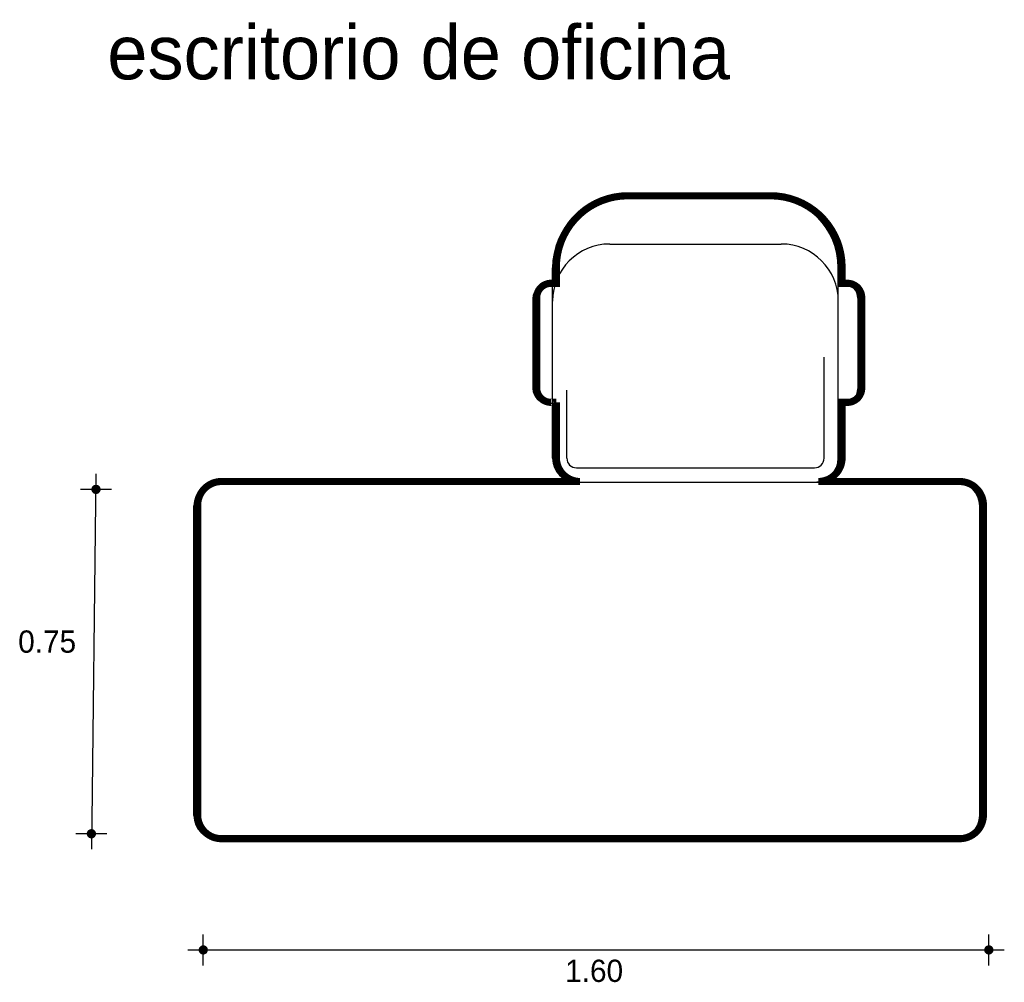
# Model space of a CAD drawing. Extents: x 6.04 to 8.11, y -1.36 to 0.66.
import ezdxf

# ---------------------------------------------------------------- set-up
doc = ezdxf.new("R2010")
doc.units = 0
doc.header["$MEASUREMENT"] = 0
for name, color, linetype in [('BORDE', 2, 'CONTINUOUS'), ('COTAS', 6, 'CONTINUOUS'), ('DIBUJO', 5, 'CONTINUOUS'), ('TEXTO', 4, 'CONTINUOUS')]:
    doc.layers.add(name, color=color, linetype=linetype)

msp = doc.modelspace()

# ---------------------------------------------------------------- linework, layer by layer
at = {"layer": 'BORDE', "const_width": 0.015}
msp.add_lwpolyline([(7.1673, -0.1448), (7.1673, -0.261, 0.414214), (7.2173, -0.311), (6.4641, -0.311), (6.4641, -0.311, 0.414214), (6.4141, -0.361), (6.4141, -1.011, 0.414214), (6.4641, -1.061), (8.0141, -1.061, 0.414214), (8.0641, -1.011), (8.0641, -0.361, 0.414214), (8.0141, -0.311), (7.7173, -0.311, 0.414214), (7.7673, -0.261), (7.7673, -0.1448), (7.7785, -0.1448, 0.414214), (7.8085, -0.1148), (7.8085, 0.0752, 0.414214), (7.7785, 0.1052), (7.7673, 0.1052), (7.7673, 0.139, 0.414214), (7.6173, 0.289), (7.3173, 0.289, 0.414214), (7.1673, 0.139), (7.1673, 0.1052), (7.1561, 0.1052, 0.414214), (7.1261, 0.0752), (7.1261, -0.1148, 0.414214), (7.1561, -0.1448), (7.1673, -0.1448), (7.1561, -0.1448)], format="xyb", dxfattribs=at)
at = {"layer": 'COTAS'}
for p, q in [((6.2007, -0.2952), (6.191, -1.0832)), ((6.2332, -0.3276), (6.1682, -0.3276)), ((6.2235, -1.0507), (6.1585, -1.0507)), ((6.426, -1.327), (6.426, -1.2621)), ((8.0755, -1.327), (8.0755, -1.2621)), ((6.3935, -1.2946), (8.1079, -1.2946))]:
    msp.add_line(p, q, dxfattribs=at)
at = {"layer": 'COTAS', "const_width": 0.00974}
for points in [[(6.1958, -0.3276, 1), (6.2056, -0.3276, 1)], [(6.1861, -1.0507, 1), (6.1959, -1.0507, 1)], [(6.4211, -1.2946, 1), (6.4308, -1.2946, 1)], [(8.0706, -1.2946, 1), (8.0803, -1.2946, 1)]]:
    msp.add_lwpolyline(points, format="xyb", close=True, dxfattribs=at)
at = {"layer": 'DIBUJO'}
for p, q in [((7.3094, 0.2877), (7.6094, 0.2877)), ((7.2794, 0.1877), (7.6394, 0.1877)), ((7.1594, -0.2623), (7.1594, 0.1377)), ((7.7594, -0.2623), (7.7594, 0.1377)), ((7.1482, 0.1038), (7.1594, 0.1038)), ((7.7706, 0.1038), (7.7594, 0.1038)), ((7.1182, 0.0738), (7.1182, -0.1162)), ((7.8006, 0.0738), (7.8006, -0.1162)), ((7.7294, -0.2623), (7.7294, -0.0498)), ((7.1894, -0.2623), (7.1894, -0.1193)), ((7.1482, -0.1462), (7.1594, -0.1462)), ((7.1482, -0.1462), (7.1594, -0.1462)), ((7.7706, -0.1462), (7.7594, -0.1462)), ((7.7706, -0.1462), (7.7594, -0.1462)), ((7.2094, -0.2823), (7.7094, -0.2823)), ((6.4563, -0.3123), (8.0063, -0.3123)), ((6.8263, -0.3123), (7.3263, -0.3123)), ((7.2094, -0.3123), (7.7094, -0.3123)), ((6.4063, -1.0123), (6.4063, -0.3623)), ((8.0563, -1.0123), (8.0563, -0.3623)), ((6.4563, -1.0623), (8.0063, -1.0623))]:
    msp.add_line(p, q, dxfattribs=at)
for centre, radius, start, end in [((7.3094, 0.1377), 0.15, 90, 180), ((7.6094, 0.1377), 0.15, 0, 90), ((7.2794, 0.0677), 0.12, 90, 180), ((7.6394, 0.0677), 0.12, 0, 90), ((7.1482, 0.0738), 0.03, 90, 180), ((7.7706, 0.0738), 0.03, 0, 90), ((7.1482, -0.1162), 0.03, 180, 270), ((7.7706, -0.1162), 0.03, 270, 0), ((7.2094, -0.2623), 0.05, 180, 270), ((7.2094, -0.2623), 0.02, 180, 270), ((7.7094, -0.2623), 0.02, 270, 0), ((7.7094, -0.2623), 0.05, 270, 0), ((6.4563, -0.3623), 0.05, 90, 180), ((6.4563, -0.3623), 0.05, 90, 180), ((8.0063, -0.3623), 0.05, 0, 90), ((6.4563, -1.0123), 0.05, 180, 270), ((8.0063, -1.0123), 0.05, 270, 0)]:
    msp.add_arc(centre, radius, start, end, dxfattribs=at)

# ---------------------------------------------------------------- texts
at = {"layer": 'COTAS'}
for s, p in [('0.75', (6.0373, -0.6705)), ('1.60', (7.1858, -1.3618))]:
    msp.add_text(s, height=0.04675, dxfattribs=at).set_placement(p)
at = {"layer": 'TEXTO'}
msp.add_text('escritorio de oficina', height=0.113495, dxfattribs=at).set_placement((6.2244, 0.5335))

doc.saveas('drawing.dxf')
